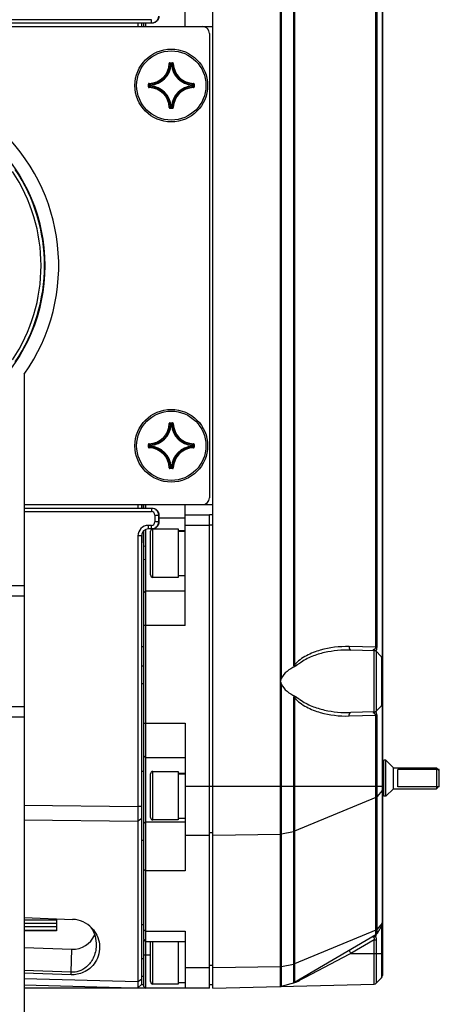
# Model space of a CAD drawing. Header units: millimetres. Extents: x 0 to 420, y 0 to 297.
# Tile 23 of 50: x 250 to 275, y 170 to 227. Entities that reach past the tile are written whole.
import ezdxf

# ---------------------------------------------------------------- set-up
doc = ezdxf.new("R2010")
doc.units = ezdxf.units.MM
doc.header["$LTSCALE"] = 23.1
doc.layers.get('0').update_dxf_attribs({"linetype": 'CONTINUOUS'})
for name, color, linetype in [('02___PRT_ALL_AXES', 7, 'CONTINUOUS'), ('AXES', 7, 'CONTINUOUS'), ('DIM_PILOTEES', 7, 'CONTINUOUS')]:
    doc.layers.add(name, color=color, linetype=linetype)
doc.styles.get("Standard").update_dxf_attribs({"font": 'txt', "width": 0.7})
doc.dimstyles.new('DIMSTYLE_3', dxfattribs={"dimtxt": 2.5, "dimasz": 3.5, "dimexe": 2, "dimexo": 0, "dimtad": 1, "dimdec": 0, "dimlfac": 2.5, "dimdsep": 46, "dimtxsty": 'Standard', "dimblk": '_FILLED', "dimblk1": '_FILLED', "dimblk2": '_FILLED', "dimcen": 0.09, "dimazin": 2, "dimtp": 0.5, "dimtm": 0.5, "dimtfac": 1, "dimtdec": 0, "dimtofl": 0, "dimtmove": 0, "dimatfit": 3, "dimldrblk": '_FILLED', "dimfxl": 0, "dimtolj": 1, "dimarcsym": 0})

# ---------------------------------------------------------------- blocks, each defined once
blk = doc.blocks.new('_FILLED')
at = {"color": 0, "linetype": 'ByBlock'}
blk.add_solid([(0, 0), (-1, 0.143), (-1, -0.143)], dxfattribs=at)
blk = doc.blocks.new('*D5')
at = {"layer": 'DIM_PILOTEES', "color": 2, "linetype": 'Continuous'}
for p, q in [((191.224, 186.068), (191.224, 273.052)), ((271.368, 182.56), (271.368, 273.052)), ((191.224, 271.052), (231.296, 271.052)), ((271.368, 271.052), (231.296, 271.052))]:
    blk.add_line(p, q, dxfattribs=at)
at = {"layer": 'DIM_PILOTEES', "color": 2, "linetype": 'Continuous', "xscale": 3.5, "yscale": 3.5, "zscale": 3.5, "rotation": 180}
blk.add_blockref('_FILLED', (191.224, 271.052), dxfattribs=at)
at = {"layer": 'DIM_PILOTEES', "color": 2, "linetype": 'Continuous', "xscale": 3.5, "yscale": 3.5, "zscale": 3.5}
blk.add_blockref('_FILLED', (271.368, 271.052), dxfattribs=at)
at = {"layer": 'DIM_PILOTEES', "color": 2, "linetype": 'Continuous', "insert": (231.296, 274.177), "char_height": 2.5, "width": 8.83929, "attachment_point": 2, "line_spacing_factor": 0.9}
blk.add_mtext('{\\ftxt;\\W0.0001;\\H0.0001;\\~}{\\ftxt;\\W2.3571428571;\\H2.5; }{\\ftxt;\\W0.0001;\\H0.0001;\\~}', dxfattribs=at)

msp = doc.modelspace()

# ---------------------------------------------------------------- linework, layer by layer
at = {"color": 7, "linetype": 'Continuous'}
for p, q in [((261.5682, 171.0682), (261.5682, 254.5082)), ((265.4842, 171.1708), (265.4842, 254.4057)), ((271.3682, 253.7703), (271.3682, 171.8062)), ((265.5339, 188.9433), (265.5339, 236.6331)), ((266.2301, 235.8355), (266.2302, 189.7409)), ((266.2763, 235.8355), (266.2764, 189.7409)), ((271.3417, 235.4155), (271.3417, 190.161)), ((270.9772, 190.7505), (270.9772, 234.826)), ((271.0496, 190.7505), (271.0496, 234.826)), ((259.9682, 226.5882), (259.9682, 233.5728)), ((258.0219, 226.9882), (241.8792, 226.9882)), ((258.0271, 226.7882), (258.0219, 226.9882)), ((241.8682, 226.5882), (261.5682, 226.5882)), ((258.0271, 226.7882), (241.8844, 226.7882)), ((257.2536, 226.5882), (257.2536, 226.7882)), ((257.4587, 226.5882), (257.4587, 226.7882)), ((257.4744, 226.5882), (257.4744, 226.7882)), ((257.5682, 226.7882), (257.5682, 226.5882)), ((257.6882, 226.7882), (257.6882, 226.5882)), ((261.3682, 226.1882), (261.3682, 199.3882)), ((259.0497, 224.4674), (259.0696, 224.4671)), ((259.0895, 224.5066), (259.0895, 224.4866)), ((259.0895, 224.5066), (259.2469, 224.5066)), ((259.0895, 224.4866), (259.2469, 224.4866)), ((259.1535, 224.3999), (259.1336, 224.4013)), ((259.1535, 224.3999), (259.1535, 224.4199)), ((259.1535, 224.4199), (259.1829, 224.4199)), ((259.1535, 224.3999), (259.183, 224.3999)), ((259.1829, 224.3999), (259.1829, 224.4199)), ((259.1829, 224.3999), (259.2028, 224.4013)), ((259.2469, 224.5066), (259.2469, 224.4866)), ((259.2867, 224.4674), (259.2668, 224.4671)), ((257.8499, 223.1096), (257.8499, 223.2669)), ((257.8499, 223.2669), (257.8698, 223.2669)), ((257.8499, 223.1096), (257.8698, 223.1096)), ((257.8698, 223.1096), (257.8698, 223.2669)), ((257.889, 223.3068), (257.8894, 223.2868)), ((257.889, 223.0697), (257.8894, 223.0897)), ((257.9366, 223.1735), (257.9366, 223.203)), ((257.9565, 223.203), (257.9366, 223.203)), ((257.9565, 223.1735), (257.9366, 223.1735)), ((257.9565, 223.203), (257.9552, 223.2228)), ((257.9565, 223.1735), (257.9552, 223.1537)), ((257.9565, 223.1735), (257.9565, 223.203)), ((260.3799, 223.203), (260.3813, 223.2228)), ((260.3799, 223.203), (260.3799, 223.1735)), ((260.3799, 223.203), (260.3998, 223.203)), ((260.3799, 223.1735), (260.3813, 223.1537)), ((260.3799, 223.1735), (260.3998, 223.1735)), ((260.3998, 223.203), (260.3998, 223.1735)), ((260.4474, 223.3068), (260.447, 223.2868)), ((260.4474, 223.0697), (260.447, 223.0897)), ((260.4666, 223.2669), (260.4666, 223.1096)), ((260.4865, 223.2669), (260.4666, 223.2669)), ((260.4865, 223.1096), (260.4666, 223.1096)), ((260.4865, 223.2669), (260.4865, 223.1096)), ((259.0497, 221.9091), (259.0696, 221.9094)), ((259.0895, 221.8699), (259.0895, 221.8898)), ((259.2469, 221.8898), (259.0895, 221.8898)), ((259.2469, 221.8699), (259.0895, 221.8699)), ((259.1535, 221.9766), (259.1336, 221.9752)), ((259.1535, 221.9766), (259.1535, 221.9566)), ((259.183, 221.9766), (259.1535, 221.9766)), ((259.1829, 221.9566), (259.1535, 221.9566)), ((259.1829, 221.9766), (259.1829, 221.9566)), ((259.1829, 221.9766), (259.2028, 221.9752)), ((259.2469, 221.8699), (259.2469, 221.8898)), ((259.2867, 221.9091), (259.2668, 221.9094)), ((259.0497, 203.6674), (259.0696, 203.6671)), ((259.0895, 203.7066), (259.2469, 203.7066)), ((259.0895, 203.7066), (259.0895, 203.6866)), ((259.0895, 203.6866), (259.2469, 203.6866)), ((259.1535, 203.5999), (259.1336, 203.6013)), ((259.1535, 203.6199), (259.1829, 203.6199)), ((259.1535, 203.5999), (259.1535, 203.6199)), ((259.1535, 203.5999), (259.183, 203.5999)), ((259.1829, 203.5999), (259.1829, 203.6199)), ((259.1829, 203.5999), (259.2028, 203.6013)), ((259.2469, 203.7066), (259.2469, 203.6866)), ((259.2867, 203.6674), (259.2668, 203.6671)), ((257.8499, 202.4669), (257.8698, 202.4669)), ((257.8499, 202.3096), (257.8499, 202.4669)), ((257.8698, 202.3096), (257.8698, 202.4669)), ((257.889, 202.5068), (257.8894, 202.4868)), ((257.9565, 202.403), (257.9366, 202.403)), ((257.9366, 202.3735), (257.9366, 202.403)), ((257.9565, 202.403), (257.9552, 202.4228)), ((257.9565, 202.3735), (257.9565, 202.403)), ((260.3799, 202.403), (260.3813, 202.4228)), ((260.3799, 202.403), (260.3998, 202.403)), ((260.3799, 202.403), (260.3799, 202.3735)), ((260.3998, 202.403), (260.3998, 202.3735)), ((260.4474, 202.5068), (260.447, 202.4868)), ((260.4865, 202.4669), (260.4666, 202.4669)), ((260.4666, 202.4669), (260.4666, 202.3096)), ((260.4865, 202.4669), (260.4865, 202.3096)), ((257.8499, 202.3096), (257.8698, 202.3096)), ((257.889, 202.2697), (257.8894, 202.2897)), ((257.9565, 202.3735), (257.9366, 202.3735)), ((257.9565, 202.3735), (257.9552, 202.3537)), ((260.3799, 202.3735), (260.3998, 202.3735)), ((260.3799, 202.3735), (260.3813, 202.3537)), ((260.4474, 202.2697), (260.447, 202.2897)), ((260.4865, 202.3096), (260.4666, 202.3096)), ((259.0497, 201.1091), (259.0696, 201.1094)), ((259.2469, 201.0898), (259.0895, 201.0898)), ((259.0895, 201.0699), (259.0895, 201.0898)), ((259.2469, 201.0699), (259.0895, 201.0699)), ((259.1535, 201.1766), (259.1336, 201.1752)), ((259.183, 201.1766), (259.1535, 201.1766)), ((259.1535, 201.1766), (259.1535, 201.1566)), ((259.1829, 201.1566), (259.1535, 201.1566)), ((259.1829, 201.1766), (259.2028, 201.1752)), ((259.1829, 201.1766), (259.1829, 201.1566)), ((259.2469, 201.0699), (259.2469, 201.0898)), ((259.2867, 201.1091), (259.2668, 201.1094)), ((250.6682, 198.9882), (261.5682, 198.9882)), ((257.2536, 198.7882), (257.2536, 198.9882)), ((257.4587, 198.7882), (257.4587, 198.9882)), ((257.4744, 198.9882), (257.4744, 198.7882)), ((257.5682, 198.9882), (257.5682, 198.7882)), ((257.6882, 198.9882), (257.6882, 198.7882)), ((259.9682, 192.0037), (259.9682, 198.9882)), ((250.6682, 198.7882), (258.0271, 198.7882)), ((250.6682, 198.5882), (258.0219, 198.5882)), ((258.0271, 198.7882), (258.0219, 198.5882)), ((258.2218, 198.3882), (258.4531, 198.3882)), ((258.2218, 198.3882), (258.2218, 197.9882)), ((258.4531, 197.9882), (258.2218, 197.9882)), ((258.427, 198.3882), (258.427, 197.9882)), ((258.4531, 198.3882), (258.4531, 197.9882)), ((258.4531, 198.2309), (259.9682, 198.2309)), ((261.3682, 198.3882), (259.9682, 198.3882)), ((261.5682, 198.3966), (261.3682, 198.3966)), ((261.3682, 171.0682), (261.3682, 198.3882)), ((257.4744, 197.3295), (257.4744, 196.7882)), ((257.5682, 197.4736), (257.5682, 196.5834)), ((257.6882, 197.5545), (257.6882, 196.5629)), ((258.0219, 197.7882), (257.843, 197.7882)), ((257.8482, 197.5882), (257.843, 197.7882)), ((258.0271, 197.5882), (257.8482, 197.5882)), ((257.9682, 194.9282), (257.9682, 197.4482)), ((258.0271, 197.5882), (258.0219, 197.7882)), ((258.1082, 197.5882), (259.5682, 197.5882)), ((258.1082, 194.7882), (258.1082, 197.5882)), ((259.5682, 197.5882), (259.5682, 194.7882)), ((259.5682, 197.4882), (259.9682, 197.4882)), ((259.5682, 197.4792), (259.9682, 197.4792)), ((259.5682, 197.4501), (259.9682, 197.4501)), ((261.3682, 197.7882), (259.9682, 197.7882)), ((261.5682, 197.805), (261.3682, 197.805)), ((257.4482, 197.1882), (257.243, 197.1882)), ((257.243, 197.1882), (257.243, 181.5611)), ((257.4482, 197.1882), (257.4482, 171.2859)), ((257.4483, 196.7882), (257.4744, 196.7882)), ((257.6882, 196.5629), (257.5682, 196.5834)), ((257.5682, 196.5834), (257.5682, 195.7931)), ((257.6882, 196.5629), (257.6882, 195.8136)), ((257.6882, 195.8136), (257.5682, 195.7931)), ((257.5682, 195.7931), (257.5682, 173.8916)), ((257.6882, 195.8136), (257.6882, 171.0682)), ((259.5682, 194.7882), (258.1082, 194.7882)), ((259.5682, 194.8882), (259.9682, 194.8882)), ((250.6682, 194.3098), (233.0682, 194.3098)), ((250.6682, 194.3098), (250.6682, 143.5882)), ((257.6882, 193.9963), (257.5682, 193.8768)), ((259.9682, 193.9963), (257.6882, 193.9963)), ((250.6682, 193.7098), (233.0682, 193.7098)), ((259.9682, 192.0037), (257.5682, 192.0037)), ((257.5682, 190.7882), (257.4482, 190.7882)), ((270.9772, 190.7505), (269.4419, 190.7907)), ((270.8871, 190.5554), (269.5378, 190.5908)), ((270.8871, 187.0211), (270.8871, 190.5554)), ((271.3115, 190.2011), (270.9628, 190.559)), ((270.9772, 190.7505), (271.0496, 190.7505)), ((271.0251, 187.0814), (271.0251, 190.4951)), ((271.3115, 190.2011), (271.3115, 187.3754)), ((257.4482, 189.6811), (257.5682, 189.68)), ((266.2764, 189.7409), (266.2302, 189.7409)), ((257.4482, 188.665), (257.5682, 188.6661)), ((265.5339, 171.1784), (265.5339, 188.6331)), ((266.2763, 187.8355), (266.2301, 187.8355)), ((266.2301, 187.8355), (266.2302, 171.3772)), ((266.2763, 187.8355), (266.2764, 171.397)), ((233.0682, 187.3385), (250.6682, 187.3385)), ((270.9624, 187.0171), (271.0019, 187.0576)), ((271.3115, 187.3754), (271.0251, 187.0814)), ((271.3417, 187.4155), (271.3417, 174.7346)), ((233.0682, 186.7385), (250.6682, 186.7385)), ((269.4419, 186.7858), (270.9772, 186.826)), ((270.8871, 187.0211), (269.5378, 186.9857)), ((270.9772, 186.826), (271.0496, 186.826)), ((270.9772, 174.1517), (270.9772, 186.826)), ((271.0496, 174.2248), (271.0496, 186.826)), ((257.5682, 186.3728), (259.9682, 186.3728)), ((259.9682, 186.3728), (259.9682, 177.8386)), ((257.6882, 184.3801), (257.5682, 184.4997)), ((257.6882, 184.3801), (259.9682, 184.3801)), ((271.5682, 184.2282), (271.4482, 184.2282)), ((271.4482, 182.1482), (271.4482, 184.2282)), ((272.0082, 183.7882), (271.5682, 184.2282)), ((271.5682, 182.1482), (271.5682, 184.2282)), ((272.0082, 182.5882), (272.0082, 183.7882)), ((272.2482, 182.6882), (272.2482, 183.6882)), ((274.6482, 183.6282), (274.4882, 183.7882)), ((274.4882, 183.7882), (274.4882, 182.5882)), ((274.6482, 182.6882), (274.6482, 183.6882)), ((257.9682, 180.9282), (257.9682, 183.4482)), ((258.1082, 183.5882), (259.5682, 183.5882)), ((258.1082, 180.7882), (258.1082, 183.5882)), ((259.5682, 183.5882), (259.5682, 180.7882)), ((259.5682, 183.4882), (259.9682, 183.4882)), ((259.5682, 183.4792), (259.9682, 183.4792)), ((259.5682, 183.4501), (259.9682, 183.4501)), ((259.9682, 182.7251), (271.3682, 182.7251)), ((271.3417, 182.4892), (271.0496, 182.1287)), ((272.0082, 182.5882), (271.5682, 182.1482)), ((274.6482, 182.7482), (274.4882, 182.5882)), ((270.9772, 182.077), (266.2764, 180.1291)), ((271.5682, 182.1482), (271.4482, 182.1482)), ((250.6682, 181.6324), (257.243, 181.5611)), ((257.4482, 181.5611), (257.243, 181.5611)), ((250.6682, 180.7842), (257.243, 180.7129)), ((257.4482, 180.8542), (257.243, 180.7129)), ((259.5682, 180.7882), (258.1082, 180.7882)), ((259.5682, 180.8882), (259.9682, 180.8882)), ((257.243, 180.7129), (257.243, 171.4373)), ((257.6882, 180.6506), (257.5682, 180.5668)), ((259.9682, 180.6506), (257.6882, 180.6506)), ((259.9682, 179.8967), (261.3682, 179.8967)), ((261.5682, 180.0381), (261.3682, 180.0381)), ((261.5682, 179.8967), (265.4842, 179.9692)), ((265.5339, 179.9746), (266.2302, 180.1151)), ((257.6882, 177.8386), (257.5682, 177.9234)), ((259.9682, 177.8386), (257.6882, 177.8386)), ((250.6682, 175.1468), (253.4691, 175.043)), ((250.6682, 175.0223), (252.5322, 175.0223)), ((250.6682, 174.8227), (252.5322, 174.8227)), ((250.6682, 174.6232), (252.5322, 174.6232)), ((252.5322, 175.0777), (252.5322, 174.3903)), ((257.4482, 174.7482), (257.5682, 174.7482)), ((271.3417, 174.8323), (271.0496, 174.4718)), ((271.3417, 174.7346), (271.0496, 174.2248)), ((271.3115, 174.6818), (271.3115, 171.6666)), ((250.6682, 174.4236), (252.5322, 174.4236)), ((252.5322, 174.3903), (250.6682, 174.3903)), ((252.5322, 174.3882), (250.6682, 174.3882)), ((257.6882, 174.3574), (257.5682, 174.4422)), ((257.6882, 174.3574), (259.9682, 174.3574)), ((259.9682, 174.3574), (259.9682, 171.0682)), ((270.9772, 174.4201), (266.2764, 172.4723)), ((270.9772, 174.1517), (266.2764, 171.397)), ((270.9855, 174.1129), (271.0489, 174.2236)), ((250.6682, 173.4201), (253.4254, 173.318)), ((257.5682, 173.8916), (257.6882, 173.7716)), ((257.5682, 173.848), (257.5682, 171.1882)), ((257.6882, 173.7716), (259.9682, 173.7716)), ((257.9682, 171.4482), (257.9682, 173.7716)), ((258.1082, 171.3082), (258.1082, 173.7716)), ((259.5682, 173.7716), (259.5682, 171.3082)), ((270.8871, 173.8701), (269.5378, 173.0795)), ((270.8871, 173.8701), (271.0251, 173.8701)), ((270.8871, 171.3123), (270.8871, 173.8701)), ((271.0251, 171.3726), (271.0251, 173.8701)), ((253.3906, 171.9875), (253.4254, 173.318)), ((257.6882, 172.973), (257.5682, 172.9787)), ((257.9682, 172.973), (257.6882, 172.973)), ((269.5378, 173.0795), (271.3682, 173.0795)), ((257.4482, 172.7858), (257.5682, 172.7848)), ((261.5682, 172.3812), (261.3682, 172.3812)), ((265.4842, 172.3123), (261.5682, 172.2398)), ((265.5339, 172.3177), (266.2302, 172.4583)), ((253.3906, 171.9875), (250.6682, 172.0883)), ((253.3854, 171.8461), (250.6682, 171.9468)), ((253.3854, 171.8461), (253.3906, 171.9875)), ((257.4482, 171.7697), (257.5682, 171.7708)), ((261.3682, 172.2398), (259.9682, 172.2398)), ((257.243, 171.4373), (250.6682, 171.6095)), ((250.6682, 171.2581), (257.682, 171.0745)), ((257.4482, 171.5787), (257.243, 171.4373)), ((257.4482, 171.2859), (257.243, 171.0859)), ((257.4482, 171.2859), (257.5682, 171.2812)), ((257.6882, 171.0682), (257.5682, 171.1882)), ((259.5682, 171.3082), (258.1082, 171.3082)), ((259.5682, 171.4082), (259.9682, 171.4082)), ((261.5682, 171.2682), (261.3682, 171.2682)), ((261.5682, 171.0682), (270.8871, 171.3123)), ((265.5339, 171.1784), (266.3, 171.3971)), ((266.6019, 171.5244), (266.5329, 171.4925)), ((271.3115, 171.6666), (271.0251, 171.3726)), ((261.3682, 171.0682), (250.6682, 171.0682))]:
    msp.add_line(p, q, dxfattribs=at)
at = {"color": 2, "linetype": 'Continuous'}
for p, q in [((274.6482, 183.6882), (272.2482, 183.6882)), ((274.6482, 182.6882), (272.2482, 182.6882))]:
    msp.add_line(p, q, dxfattribs=at)
at = {"color": 7, "linetype": 'Continuous'}
for centre, radius in [((259.1682, 223.1882), 2.1), ((241.8682, 212.7882), 9.9979), ((259.1682, 202.3882), 2.1)]:
    msp.add_circle(centre, radius, dxfattribs=at)
for centre, radius, start, end in [((260.9682, 226.1882), 0.4, 0, 90), ((257.8682, 224.4882), 1.1817, 271.00951, 358.99049), ((257.8682, 224.4882), 1.2016, 271.00949, 358.99051), ((257.8682, 224.4882), 1.2684, 273.93087, 356.06913), ((257.8682, 224.4882), 1.2883, 273.93096, 356.06904), ((256.5818, 221.9827), 3.5159, 43.46501, 44.96068), ((256.5185, 221.9609), 3.6041, 43.0201, 44.49028), ((259.1537, 224.3997), 0.0201, 90.47954, 175.5896), ((261.8179, 221.9609), 3.6041, 135.50971, 136.9799), ((260.4682, 224.4882), 1.2883, 183.93096, 266.06904), ((261.7547, 221.9826), 3.5161, 135.03935, 136.53495), ((260.4682, 224.4882), 1.2684, 183.93087, 266.06913), ((260.4682, 224.4882), 1.2016, 181.00949, 268.99051), ((260.4682, 224.4882), 1.1817, 181.00951, 268.99049), ((260.3955, 225.838), 3.6041, 225.50971, 226.9799), ((260.3955, 220.5385), 3.6041, 133.0201, 134.49028), ((257.8682, 221.8882), 1.1817, 1.00951, 88.99049), ((260.3739, 225.7748), 3.5161, 225.03935, 226.53495), ((260.3738, 220.6018), 3.5159, 133.46501, 134.96068), ((257.8682, 221.8882), 1.2016, 1.00949, 88.99051), ((257.9567, 223.2028), 0.0201, 94.4104, 179.52046), ((257.8682, 221.8882), 1.2684, 3.93087, 86.06913), ((257.8682, 221.8882), 1.2883, 3.93096, 86.06903), ((260.4682, 221.8882), 1.2883, 93.93096, 176.06904), ((260.4682, 221.8882), 1.2684, 93.93087, 176.06913), ((260.4682, 221.8882), 1.2016, 91.00949, 178.99051), ((260.4682, 221.8882), 1.1817, 91.00951, 178.99049), ((257.9626, 225.7747), 3.5159, 313.46501, 314.96068), ((257.9626, 220.6018), 3.5159, 45.03932, 46.53499), ((257.9409, 225.838), 3.6041, 313.0201, 314.49028), ((257.9409, 220.5385), 3.6041, 45.50972, 46.9799), ((259.0895, 221.9097), 0.0398, 180.93945, 270.07892), ((256.5817, 224.3939), 3.5161, 315.03935, 316.53495), ((256.5185, 224.4156), 3.6041, 315.50971, 316.9799), ((261.8179, 224.4156), 3.6041, 223.0201, 224.49028), ((261.7546, 224.3938), 3.5159, 223.46501, 224.96068), ((241.8682, 212.7882), 9.9789, 326.1723, 33.8277), ((241.8682, 212.7882), 9.779, 326.1723, 33.8277), ((257.8682, 203.6882), 1.1817, 271.00951, 358.99049), ((257.8682, 203.6882), 1.2016, 271.00949, 358.99051), ((257.8682, 203.6882), 1.2684, 273.93087, 356.06913), ((257.8682, 203.6882), 1.2883, 273.93096, 356.06904), ((256.5818, 201.1827), 3.5159, 43.46501, 44.96068), ((256.5185, 201.1609), 3.6041, 43.0201, 44.49028), ((259.1537, 203.5997), 0.0201, 90.47954, 175.5896), ((261.8179, 201.1609), 3.6041, 135.50971, 136.9799), ((260.4682, 203.6882), 1.2883, 183.93096, 266.06904), ((261.7547, 201.1826), 3.5161, 135.03935, 136.53495), ((260.4682, 203.6882), 1.2684, 183.93087, 266.06913), ((260.4682, 203.6882), 1.2016, 181.00949, 268.99051), ((260.4682, 203.6882), 1.1817, 181.00951, 268.99049), ((260.3955, 205.038), 3.6041, 225.50971, 226.9799), ((260.3739, 204.9748), 3.5161, 225.03935, 226.53495), ((257.9567, 202.4028), 0.0201, 94.4104, 179.52046), ((257.9626, 204.9747), 3.5159, 313.46501, 314.96068), ((257.9409, 205.038), 3.6041, 313.0201, 314.49028), ((260.3955, 199.7385), 3.6041, 133.0201, 134.49028), ((257.8682, 201.0882), 1.1817, 1.00951, 88.99049), ((260.3738, 199.8018), 3.5159, 133.46501, 134.96068), ((257.8682, 201.0882), 1.2016, 1.00949, 88.99051), ((257.8682, 201.0882), 1.2684, 3.93087, 86.06913), ((257.8682, 201.0882), 1.2883, 3.93096, 86.06903), ((260.4682, 201.0882), 1.2883, 93.93096, 176.06904), ((260.4682, 201.0882), 1.2684, 93.93087, 176.06913), ((260.4682, 201.0882), 1.2016, 91.00949, 178.99051), ((260.4682, 201.0882), 1.1817, 91.00951, 178.99049), ((257.9626, 199.8018), 3.5159, 45.03932, 46.53499), ((257.9409, 199.7385), 3.6041, 45.50972, 46.9799), ((259.0895, 201.1097), 0.0398, 180.93945, 270.07892), ((256.5817, 203.5939), 3.5161, 315.03935, 316.53495), ((256.5185, 203.6156), 3.6041, 315.50971, 316.9799), ((261.8179, 203.6156), 3.6041, 223.0201, 224.49028), ((261.7546, 203.5938), 3.5159, 223.46501, 224.96068), ((260.9682, 199.3882), 0.4, 270, 360), ((258.0218, 198.3883), 0.2, 359.99018, 89.99018), ((258.0218, 197.9882), 0.2, 270.00982, 0.00982), ((257.843, 197.1882), 0.6, 90, 180), ((257.8482, 197.1882), 0.4, 90, 180), ((258.1082, 197.4482), 0.14, 90, 180), ((258.1082, 194.9282), 0.14, 180, 270), ((270.8818, 190.3555), 0.2, 44.25, 88.5), ((270.6681, 190.7463), 0.3809, 326.44412, 331.18876), ((270.6665, 190.747), 0.3826, 331.20134, 337.97139), ((270.6619, 190.7488), 0.3875, 337.98707, 346.7006), ((270.6597, 190.7493), 0.3898, 346.69366, 349.00285), ((270.653, 190.7504), 0.3966, 349.03189, 0.00838), ((271.1682, 190.0615), 0.2, 0, 44.25), ((246.1624, 195.062), 20.3148, 342.01149, 342.47083), ((246.1625, 182.5145), 20.3148, 17.52917, 17.98851), ((270.8818, 187.221), 0.2, 271.5, 315.75), ((271.1682, 187.515), 0.2, 315.75, 360), ((270.6685, 186.5167), 0.4756, 66.70141, 68.98308), ((258.1082, 183.4482), 0.14, 90, 180), ((480.2865, 181.137), 223.0439, 179.891052, 180.108948), ((258.1082, 180.9282), 0.14, 180, 270), ((265.4793, 180.2466), 0.2774, 271.02192, 281.35441), ((253.4074, 173.4265), 1.6177, 43.13828, 87.8135), ((253.2242, 173.6719), 1.587, 33.44981, 37.03229), ((253.2034, 173.6579), 1.612, 32.29758, 33.45463), ((271.2382, 174.9163), 0.1333, 320.94189, 326.74353), ((271.1682, 174.8341), 0.2, 330.18534, 360), ((270.8761, 174.3242), 0.2, 300.37068, 330.18534), ((733.8909, -707.1717), 995.2215, 117.812694, 118.0039631), ((265.4793, 172.5897), 0.2774, 271.02192, 281.35441), ((271.1682, 171.8062), 0.2, 315.75, 360), ((258.1082, 171.4482), 0.14, 180, 270), ((265.479, 171.3707), 0.2, 271.5, 285.93534), ((266.1753, 171.5695), 0.2, 285.93534, 300.37068), ((264.7084, 175.5916), 4.4822, 291.34018, 291.90237), ((263.5266, 178.5444), 7.6627, 291.8652, 292.11906), ((259.815, 187.6244), 17.472, 292.18303, 292.8578), ((270.8818, 171.5122), 0.2, 271.5, 315.75)]:
    msp.add_arc(centre, radius, start, end, dxfattribs=at)
msp.add_ellipse((253.4621, 174.7166), major_axis=(-0.995, 0.995), ratio=0.9892012, start_param=-3.9585688, end_param=-2.7741861, dxfattribs=at)
for points, knots in [([(258.427, 227.1882), (258.427, 227.1362), (258.4062, 227.031), (258.3172, 226.8981), (258.1843, 226.8091), (258.0791, 226.7882), (258.0271, 226.7882)], [0, 0, 0, 0, 0.2500463, 0.500056, 0.7500329, 1, 1, 1, 1]), ([(258.4531, 227.1882), (258.4531, 227.1362), (258.4323, 227.031), (258.3434, 226.8981), (258.2105, 226.8091), (258.1053, 226.7882), (258.0533, 226.7882)], [0, 0, 0, 0, 0.2500463, 0.500056, 0.7500329, 1, 1, 1, 1]), ([(259.0895, 224.5066), (259.0795, 224.5066), (259.0585, 224.4983), (259.0499, 224.4775), (259.0497, 224.4674)], [0, 0, 0, 0, 0.4999745, 1, 1, 1, 1]), ([(259.0696, 224.4671), (259.0697, 224.4721), (259.0739, 224.4826), (259.0845, 224.4867), (259.0895, 224.4866)], [0, 0, 0, 0, 0.5000037, 1, 1, 1, 1]), ([(259.1829, 224.4199), (259.1878, 224.4198), (259.1978, 224.4159), (259.2025, 224.4061), (259.2028, 224.4013)], [0, 0, 0, 0, 0.4999399, 1, 1, 1, 1]), ([(259.2867, 224.4674), (259.2866, 224.4775), (259.2779, 224.4983), (259.2569, 224.5066), (259.2469, 224.5066)], [0, 0, 0, 0, 0.4999967, 1, 1, 1, 1]), ([(259.2469, 224.4866), (259.2519, 224.4867), (259.2625, 224.4826), (259.2668, 224.4721), (259.2668, 224.4671)], [0, 0, 0, 0, 0.5000041, 1, 1, 1, 1]), ([(257.889, 223.3068), (257.879, 223.3066), (257.8582, 223.2979), (257.8499, 223.277), (257.8499, 223.2669)], [0, 0, 0, 0, 0.4999965, 1, 1, 1, 1]), ([(257.8499, 223.1096), (257.8499, 223.0995), (257.8582, 223.0786), (257.879, 223.0699), (257.889, 223.0697)], [0, 0, 0, 0, 0.4999745, 1, 1, 1, 1]), ([(257.8698, 223.2669), (257.8698, 223.272), (257.8739, 223.2825), (257.8843, 223.2868), (257.8894, 223.2868)], [0, 0, 0, 0, 0.5000041, 1, 1, 1, 1]), ([(257.8894, 223.0897), (257.8843, 223.0897), (257.8739, 223.094), (257.8698, 223.1045), (257.8698, 223.1096)], [0, 0, 0, 0, 0.5000037, 1, 1, 1, 1]), ([(257.9552, 223.1537), (257.9503, 223.154), (257.9405, 223.1586), (257.9367, 223.1687), (257.9366, 223.1735)], [0, 0, 0, 0, 0.5000601, 1, 1, 1, 1]), ([(260.3813, 223.2228), (260.3861, 223.2225), (260.3959, 223.2179), (260.3998, 223.2078), (260.3998, 223.203)], [0, 0, 0, 0, 0.5000601, 1, 1, 1, 1]), ([(260.3998, 223.1735), (260.3998, 223.1687), (260.3959, 223.1586), (260.3861, 223.154), (260.3813, 223.1537)], [0, 0, 0, 0, 0.4999399, 1, 1, 1, 1]), ([(260.447, 223.2868), (260.4521, 223.2868), (260.4626, 223.2825), (260.4667, 223.272), (260.4666, 223.2669)], [0, 0, 0, 0, 0.5000037, 1, 1, 1, 1]), ([(260.4666, 223.1096), (260.4667, 223.1045), (260.4626, 223.094), (260.4521, 223.0897), (260.447, 223.0897)], [0, 0, 0, 0, 0.5000041, 1, 1, 1, 1]), ([(260.4865, 223.2669), (260.4865, 223.277), (260.4783, 223.2979), (260.4575, 223.3066), (260.4474, 223.3068)], [0, 0, 0, 0, 0.4999753, 1, 1, 1, 1]), ([(260.4474, 223.0697), (260.4575, 223.0699), (260.4783, 223.0786), (260.4865, 223.0995), (260.4865, 223.1096)], [0, 0, 0, 0, 0.499993, 1, 1, 1, 1]), ([(259.0895, 221.8898), (259.0845, 221.8898), (259.0739, 221.8939), (259.0697, 221.9044), (259.0696, 221.9094)], [0, 0, 0, 0, 0.5000041, 1, 1, 1, 1]), ([(259.1535, 221.9566), (259.1486, 221.9567), (259.1386, 221.9606), (259.134, 221.9703), (259.1336, 221.9752)], [0, 0, 0, 0, 0.4999399, 1, 1, 1, 1]), ([(259.2028, 221.9752), (259.2025, 221.9703), (259.1978, 221.9606), (259.1878, 221.9567), (259.1829, 221.9566)], [0, 0, 0, 0, 0.5000601, 1, 1, 1, 1]), ([(259.2668, 221.9094), (259.2668, 221.9044), (259.2625, 221.8939), (259.2519, 221.8898), (259.2469, 221.8898)], [0, 0, 0, 0, 0.5000038, 1, 1, 1, 1]), ([(259.2469, 221.8699), (259.2569, 221.8699), (259.2779, 221.8782), (259.2866, 221.899), (259.2867, 221.9091)], [0, 0, 0, 0, 0.4999712, 1, 1, 1, 1]), ([(259.0895, 203.7066), (259.0795, 203.7066), (259.0585, 203.6983), (259.0499, 203.6775), (259.0497, 203.6674)], [0, 0, 0, 0, 0.4999745, 1, 1, 1, 1]), ([(259.0696, 203.6671), (259.0697, 203.6721), (259.0739, 203.6826), (259.0845, 203.6867), (259.0895, 203.6866)], [0, 0, 0, 0, 0.5000037, 1, 1, 1, 1]), ([(259.1829, 203.6199), (259.1878, 203.6198), (259.1978, 203.6159), (259.2025, 203.6061), (259.2028, 203.6013)], [0, 0, 0, 0, 0.4999399, 1, 1, 1, 1]), ([(259.2867, 203.6674), (259.2866, 203.6775), (259.2779, 203.6983), (259.2569, 203.7066), (259.2469, 203.7066)], [0, 0, 0, 0, 0.4999967, 1, 1, 1, 1]), ([(259.2469, 203.6866), (259.2519, 203.6867), (259.2625, 203.6826), (259.2668, 203.6721), (259.2668, 203.6671)], [0, 0, 0, 0, 0.5000041, 1, 1, 1, 1]), ([(257.889, 202.5068), (257.879, 202.5066), (257.8582, 202.4979), (257.8499, 202.477), (257.8499, 202.4669)], [0, 0, 0, 0, 0.4999965, 1, 1, 1, 1]), ([(257.8698, 202.4669), (257.8698, 202.472), (257.8739, 202.4825), (257.8843, 202.4868), (257.8894, 202.4868)], [0, 0, 0, 0, 0.5000041, 1, 1, 1, 1]), ([(260.3813, 202.4228), (260.3861, 202.4225), (260.3959, 202.4179), (260.3998, 202.4078), (260.3998, 202.403)], [0, 0, 0, 0, 0.5000601, 1, 1, 1, 1]), ([(260.447, 202.4868), (260.4521, 202.4868), (260.4626, 202.4825), (260.4667, 202.472), (260.4666, 202.4669)], [0, 0, 0, 0, 0.5000037, 1, 1, 1, 1]), ([(260.4865, 202.4669), (260.4865, 202.477), (260.4783, 202.4979), (260.4575, 202.5066), (260.4474, 202.5068)], [0, 0, 0, 0, 0.4999753, 1, 1, 1, 1]), ([(257.8499, 202.3096), (257.8499, 202.2995), (257.8582, 202.2786), (257.879, 202.2699), (257.889, 202.2697)], [0, 0, 0, 0, 0.4999745, 1, 1, 1, 1]), ([(257.8894, 202.2897), (257.8843, 202.2897), (257.8739, 202.294), (257.8698, 202.3045), (257.8698, 202.3096)], [0, 0, 0, 0, 0.5000037, 1, 1, 1, 1]), ([(257.9552, 202.3537), (257.9503, 202.354), (257.9405, 202.3586), (257.9367, 202.3687), (257.9366, 202.3735)], [0, 0, 0, 0, 0.5000601, 1, 1, 1, 1]), ([(260.3998, 202.3735), (260.3998, 202.3687), (260.3959, 202.3586), (260.3861, 202.354), (260.3813, 202.3537)], [0, 0, 0, 0, 0.4999399, 1, 1, 1, 1]), ([(260.4666, 202.3096), (260.4667, 202.3045), (260.4626, 202.294), (260.4521, 202.2897), (260.447, 202.2897)], [0, 0, 0, 0, 0.5000041, 1, 1, 1, 1]), ([(260.4474, 202.2697), (260.4575, 202.2699), (260.4783, 202.2786), (260.4865, 202.2995), (260.4865, 202.3096)], [0, 0, 0, 0, 0.499993, 1, 1, 1, 1]), ([(259.0895, 201.0898), (259.0845, 201.0898), (259.0739, 201.0939), (259.0697, 201.1044), (259.0696, 201.1094)], [0, 0, 0, 0, 0.5000041, 1, 1, 1, 1]), ([(259.1535, 201.1566), (259.1486, 201.1567), (259.1386, 201.1606), (259.134, 201.1703), (259.1336, 201.1752)], [0, 0, 0, 0, 0.4999399, 1, 1, 1, 1]), ([(259.2028, 201.1752), (259.2025, 201.1703), (259.1978, 201.1606), (259.1878, 201.1567), (259.1829, 201.1566)], [0, 0, 0, 0, 0.5000601, 1, 1, 1, 1]), ([(259.2668, 201.1094), (259.2668, 201.1044), (259.2625, 201.0939), (259.2519, 201.0898), (259.2469, 201.0898)], [0, 0, 0, 0, 0.5000038, 1, 1, 1, 1]), ([(259.2469, 201.0699), (259.2569, 201.0699), (259.2779, 201.0782), (259.2866, 201.099), (259.2867, 201.1091)], [0, 0, 0, 0, 0.4999712, 1, 1, 1, 1]), ([(258.0271, 198.7882), (258.0791, 198.7882), (258.1843, 198.7674), (258.3172, 198.6784), (258.4062, 198.5455), (258.427, 198.4403), (258.427, 198.3882)], [0, 0, 0, 0, 0.2499671, 0.499944, 0.7499537, 1, 1, 1, 1]), ([(258.0533, 198.7882), (258.1053, 198.7882), (258.2105, 198.7674), (258.3434, 198.6784), (258.4323, 198.5455), (258.4531, 198.4403), (258.4531, 198.3882)], [0, 0, 0, 0, 0.2499671, 0.499944, 0.7499537, 1, 1, 1, 1]), ([(258.427, 197.9882), (258.427, 197.9362), (258.4062, 197.831), (258.3172, 197.6981), (258.1843, 197.6091), (258.0791, 197.5882), (258.0271, 197.5882)], [0, 0, 0, 0, 0.2500463, 0.500056, 0.7500329, 1, 1, 1, 1]), ([(258.4531, 197.9882), (258.4531, 197.9362), (258.4323, 197.831), (258.3434, 197.6981), (258.2105, 197.6091), (258.1053, 197.5882), (258.0533, 197.5882)], [0, 0, 0, 0, 0.2500463, 0.500056, 0.7500329, 1, 1, 1, 1]), ([(269.4419, 190.7907), (268.882, 190.8054), (268.024, 190.709), (266.9583, 190.2976), (266.4753, 189.9562), (266.2764, 189.7409)], [0, 0, 0, 0, 0.492082, 0.7424872, 1, 1, 1, 1]), ([(269.5378, 190.5908), (269.03, 190.6041), (268.2578, 190.537), (267.2749, 190.2402), (266.8113, 189.998), (266.6019, 189.8437)], [0, 0, 0, 0, 0.4958314, 0.7460525, 1, 1, 1, 1]), ([(269.4419, 190.7907), (269.4414, 190.7653), (269.4451, 190.6945), (269.4868, 190.5921), (269.5378, 190.5908)], [0, 0, 0, 0, 0.331767, 1, 1, 1, 1]), ([(270.8871, 190.5554), (270.8908, 190.5553), (270.9016, 190.5554), (270.8936, 190.5777), (270.8707, 190.5914), (270.851, 190.6076), (270.839, 190.6158)], [0, 0, 0, 0, 0.1173213, 0.230638, 0.5499752, 1, 1, 1, 1]), ([(266.3, 189.6437), (266.1432, 189.5647), (265.8419, 189.3887), (265.5868, 189.1113), (265.5339, 188.9433)], [0, 0, 0, 0, 0.4993078, 1, 1, 1, 1]), ([(266.2302, 189.7409), (266.2301, 189.719), (266.2366, 189.6721), (266.2793, 189.6477), (266.3, 189.6437)], [0, 0, 0, 0, 0.5090864, 1, 1, 1, 1]), ([(266.2764, 189.7409), (266.2738, 189.7322), (266.2711, 189.7189), (266.2713, 189.7004), (266.2893, 189.6786), (266.3348, 189.6945), (266.3781, 189.715), (266.424, 189.7404), (266.4684, 189.7661), (266.5277, 189.8008), (266.5722, 189.8267), (266.6019, 189.8437)], [0, 0, 0, 0, 0.0653091, 0.0988246, 0.1301448, 0.2532865, 0.3777271, 0.5023033, 0.626864, 0.75135, 1, 1, 1, 1]), ([(266.6019, 189.8437), (266.5514, 189.8115), (266.4509, 189.745), (266.3543, 189.671), (266.3, 189.6437)], [0, 0, 0, 0, 0.4960521, 1, 1, 1, 1]), ([(265.5339, 188.6331), (265.5868, 188.4652), (265.8419, 188.1877), (266.1432, 188.0118), (266.3001, 187.9328)], [0, 0, 0, 0, 0.500692, 1, 1, 1, 1]), ([(266.3001, 187.9328), (266.2793, 187.9289), (266.2366, 187.9044), (266.2301, 187.8575), (266.2301, 187.8355)], [0, 0, 0, 0, 0.4905798, 1, 1, 1, 1]), ([(266.6019, 187.7328), (266.572, 187.7499), (266.5275, 187.7758), (266.468, 187.8107), (266.4236, 187.8363), (266.3773, 187.8618), (266.3352, 187.8818), (266.2811, 187.9009), (266.2683, 187.8611), (266.2738, 187.8442), (266.2763, 187.8355)], [0, 0, 0, 0, 0.2493513, 0.3741873, 0.4990941, 0.6240062, 0.7487348, 0.8704051, 0.9342349, 1, 1, 1, 1]), ([(266.2763, 187.8355), (266.4752, 187.6202), (266.9583, 187.2788), (268.024, 186.8674), (268.882, 186.7712), (269.4419, 186.7858)], [0, 0, 0, 0, 0.257538, 0.5079379, 1, 1, 1, 1]), ([(266.3001, 187.9328), (266.3543, 187.9054), (266.4508, 187.8315), (266.5513, 187.765), (266.6017, 187.7329)], [0, 0, 0, 0, 0.5039427, 1, 1, 1, 1]), ([(266.6017, 187.7329), (266.8112, 187.5785), (267.2748, 187.3363), (268.2578, 187.0394), (269.03, 186.9724), (269.5378, 186.9857)], [0, 0, 0, 0, 0.2539646, 0.5041813, 1, 1, 1, 1]), ([(271.0496, 186.826), (271.0496, 186.8474), (271.0437, 186.9227), (271.0153, 186.9958), (270.9855, 187.0407)], [0, 0, 0, 0, 0.2834926, 1, 1, 1, 1]), ([(269.4419, 186.7858), (269.4414, 186.8111), (269.4451, 186.8819), (269.4868, 186.9844), (269.5378, 186.9857)], [0, 0, 0, 0, 0.3317671, 1, 1, 1, 1]), ([(270.839, 186.9607), (270.8497, 186.968), (270.867, 186.9799), (270.8867, 186.9974), (270.8977, 187.0075), (270.9005, 187.0186), (270.8953, 187.0204), (270.8932, 187.0207)], [0, 0, 0, 0, 0.4260227, 0.6912972, 0.8572128, 0.9315634, 1, 1, 1, 1]), ([(270.9772, 186.826), (270.9775, 186.8439), (270.955, 186.9052), (270.8962, 186.9364), (270.8566, 186.9535)], [0, 0, 0, 0, 0.2925529, 1, 1, 1, 1]), ([(270.8932, 187.0207), (270.8923, 187.0209), (270.8902, 187.0211), (270.8882, 187.0211), (270.8871, 187.0211)], [0, 0, 0, 0, 0.4700371, 1, 1, 1, 1]), ([(270.9772, 182.077), (270.9845, 182.08), (271.0114, 182.0928), (271.0358, 182.1117), (271.0496, 182.1287)], [0, 0, 0, 0, 0.2667849, 1, 1, 1, 1]), ([(254.5878, 174.5326), (254.7009, 174.4121), (254.8997, 174.1224), (255.0486, 173.6047), (255.0148, 173.0556), (254.8081, 172.5702), (254.4892, 172.2082), (254.1234, 171.9779), (253.7512, 171.8601), (253.5037, 171.8418), (253.3854, 171.8461)], [0, 0, 0, 0, 0.1322471, 0.2761271, 0.4232453, 0.5635381, 0.690511, 0.8033641, 0.9052243, 1, 1, 1, 1]), ([(254.566, 174.5193), (254.6541, 174.3798), (254.7943, 174.0592), (254.8362, 173.7114), (254.8315, 173.5319)], [0, 0, 0, 0, 0.4789179, 1, 1, 1, 1]), ([(270.839, 174.0056), (270.8531, 174.0204), (270.8791, 174.0481), (270.9252, 174.0951), (270.9395, 174.1146), (270.9852, 174.1564), (270.9772, 174.1517)], [0, 0, 0, 0, 0.304171, 0.5971195, 0.8605813, 1, 1, 1, 1]), ([(270.839, 174.0056), (270.8509, 174.0107), (270.8947, 174.0308), (270.9378, 174.0559), (270.9624, 174.0816)], [0, 0, 0, 0, 0.2657319, 1, 1, 1, 1]), ([(270.8871, 173.8701), (270.8949, 173.8927), (270.9083, 173.9365), (270.8868, 173.9847), (270.8689, 173.9954)], [0, 0, 0, 0, 0.5338714, 1, 1, 1, 1]), ([(271.0251, 173.8701), (271.0251, 173.8898), (271.0212, 173.9636), (270.9975, 174.0398), (270.9628, 174.082)], [0, 0, 0, 0, 0.2652223, 1, 1, 1, 1]), ([(270.9772, 174.4201), (270.9845, 174.4232), (271.0114, 174.436), (271.0358, 174.4548), (271.0496, 174.4718)], [0, 0, 0, 0, 0.2667849, 1, 1, 1, 1]), ([(254.8315, 173.5319), (254.825, 173.2831), (254.7173, 172.8193), (254.3293, 172.3006), (253.8607, 172.0284), (253.5379, 171.9818), (253.3906, 171.9875)], [0, 0, 0, 0, 0.3200759, 0.5910489, 0.8104894, 1, 1, 1, 1]), ([(269.4419, 173.252), (269.4408, 173.2513), (269.4458, 173.2451), (269.448, 173.2367), (269.458, 173.22), (269.4743, 173.1893), (269.5019, 173.1414), (269.5251, 173.1012), (269.5378, 173.0795)], [0, 0, 0, 0, 0.0198308, 0.076627, 0.1685695, 0.2925503, 0.6171292, 1, 1, 1, 1]), ([(257.243, 171.4373), (257.2429, 171.4109), (257.2428, 171.3612), (257.2427, 171.2913), (257.2426, 171.2309), (257.2425, 171.1808), (257.2425, 171.1455), (257.2426, 171.1228), (257.2426, 171.1099), (257.2429, 171.1001), (257.2424, 171.0923), (257.2434, 171.089), (257.2425, 171.086), (257.243, 171.0859)], [0, 0, 0, 0, 0.2250131, 0.4247179, 0.5969865, 0.7402072, 0.853042, 0.8977076, 0.9344033, 0.9630386, 0.9835393, 0.9958687, 1, 1, 1, 1]), ([(266.2764, 171.397), (266.2746, 171.3959), (266.2624, 171.3866), (266.3145, 171.4077), (266.3262, 171.4115), (266.3395, 171.4167)], [0, 0, 0, 0, 0.078837, 0.4544824, 1, 1, 1, 1]), ([(266.5329, 171.4925), (266.4761, 171.4665), (266.3996, 171.4317), (266.3206, 171.403), (266.3, 171.3971)], [0, 0, 0, 0, 0.7448631, 1, 1, 1, 1])]:
    msp.add_open_spline(points, degree=3, knots=knots, dxfattribs=at)
for points in [[(270.839, 190.6158), (270.8728, 190.6288), (270.9062, 190.6453), (270.9336, 190.6688)], [(270.839, 190.6158), (270.8733, 190.6103), (270.9081, 190.5995), (270.937, 190.5802)], [(270.9336, 190.6688), (270.9454, 190.679), (270.9562, 190.6908), (270.9642, 190.7041)], [(270.937, 190.5802), (270.9461, 190.5742), (270.9548, 190.5672), (270.9624, 190.5594)], [(270.9642, 190.7041), (270.9724, 190.7179), (270.9775, 190.7345), (270.9772, 190.7505)], [(270.875, 186.9686), (270.8632, 186.9652), (270.8512, 186.9627), (270.839, 186.9607)], [(270.9081, 186.9804), (270.8974, 186.9757), (270.8863, 186.9718), (270.875, 186.9686)], [(270.9624, 187.0171), (270.9472, 187.0015), (270.9281, 186.9893), (270.9081, 186.9804)], [(271.3682, 182.5595), (271.3682, 182.5345), (271.3575, 182.5087), (271.3417, 182.4892)], [(266.2764, 180.1291), (266.2615, 180.123), (266.2459, 180.1183), (266.2302, 180.1151)], [(271.3682, 174.9027), (271.3682, 174.8819), (271.3611, 174.8606), (271.3497, 174.8432)], [(270.8689, 173.9954), (270.8598, 174.0007), (270.8494, 174.0039), (270.839, 174.0056)], [(270.9855, 174.1129), (270.9791, 174.1018), (270.9716, 174.0912), (270.9628, 174.082)], [(266.2764, 172.4723), (266.2615, 172.4661), (266.2459, 172.4615), (266.2302, 172.4583)]]:
    msp.add_open_spline(points, degree=3, dxfattribs=at)
at = {"layer": '02___PRT_ALL_AXES', "color": 7, "linetype": 'Continuous'}
for p, q in [((250.6682, 206.5273), (250.6682, 194.3098)), ((257.5682, 183.5882), (257.4482, 183.5882)), ((257.5682, 179.5882), (257.4482, 179.5882))]:
    msp.add_line(p, q, dxfattribs=at)
msp.add_arc((241.8682, 212.7882), 10.8, 324.56906, 215.43094, dxfattribs=at)
at = {"layer": 'AXES', "color": 7, "linetype": 'Continuous'}
for p, q in [((272.0082, 183.7882), (274.4882, 183.7882)), ((272.0082, 182.5882), (274.4882, 182.5882))]:
    msp.add_line(p, q, dxfattribs=at)
for centre in [(259.1682, 223.1882), (259.1682, 202.3882)]:
    msp.add_circle(centre, 2, dxfattribs=at)

# ---------------------------------------------------------------- dimensions: what is measured, and where the dimension line sits
at = {"layer": 'DIM_PILOTEES', "color": 2, "linetype": 'Continuous'}
dim = msp.add_linear_dim(base=(191.2235, 271.0517), p1=(271.3682, 182.5595), p2=(191.2235, 186.0682), angle=180, text='{\\ftxt;\\W0.0001;\\H0.0001;\\~}{\\ftxt;\\W2.3571428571;\\H2.5; }{\\ftxt;\\W0.0001;\\H0.0001;\\~}', dimstyle='DIMSTYLE_3', dxfattribs=at)
dim.commit()
dim.dimension.update_dxf_attribs({"geometry": '*D5', "text_midpoint": (230.9387, 271.0517), "dimtype": 160})

doc.saveas('drawing.dxf')
